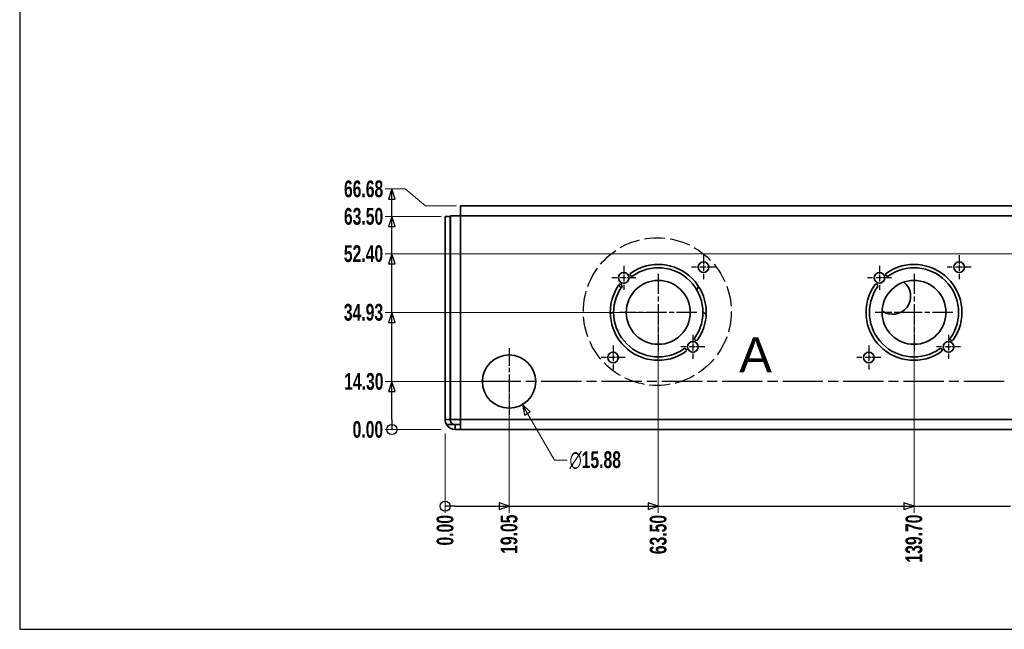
# Model space of a CAD drawing. Header units: millimetres. Extents: x 5 to 414, y 18 to 303.
# Tile 1 of 12: x 6 to 153, y 18 to 108. Entities that reach past the tile are written whole.
import ezdxf
from ezdxf.enums import TextEntityAlignment as Align

# ---------------------------------------------------------------- set-up
doc = ezdxf.new("R2010")
doc.units = ezdxf.units.MM
for name, pattern in [('CHAIN', [0.3543, 0.2362, -0.0295, 0.0591, -0.0295]), ('DASH_DOT', [0.182, 0.1181, -0.0295, 0.0049, -0.0295]), ('DASHED', [0.2068, 0.1655, -0.0413])]:
    doc.linetypes.add(name, pattern=pattern)
doc.layers.add('Center Mark(May)', color=1, linetype='DASH_DOT', lineweight=25, true_color=0xff0000)
doc.layers.add('Detail Circle Lines(May)', color=1, linetype='DASHED', lineweight=25, true_color=0xff0000)
for name, color, linetype, lineweight in [('Dimensions(May)', 7, 'Continuous', 25), ('Sketch Geometry(May)', 7, 'Continuous', 35), ('Symbols(May)', 7, 'Continuous', 25), ('Visible Edges(May)', 7, 'Continuous', 35), ('Visible Tangent Edges(May)', 7, 'Continuous', 35)]:
    doc.layers.add(name, color=color, linetype=linetype, lineweight=lineweight)
doc.styles.add('DEFAULT-MayBigText', font='arial.ttf')
doc.styles.add('DimISO-30 Roman 2.5', font='romab___.ttf', dxfattribs={"width": 0.7})
doc.styles.add('Text Style216', font='romab___.ttf', dxfattribs={"width": 0.8})
doc.styles.add('Text Style221', font='romab___.ttf', dxfattribs={"width": 0.9})
doc.styles.add('TitleVariablesH2_5-May', font='romab___.ttf', dxfattribs={"width": 0.7})
doc.dimstyles.new('ISO-30-May', dxfattribs={"dimtxt": 2.5, "dimasz": 1.5, "dimexe": 1, "dimexo": 0.6, "dimgap": 0.4, "dimtad": 0, "dimtoh": 1, "dimrnd": 1e-08, "dimzin": 0, "dimdsep": 46, "dimtxsty": 'DimISO-30 Roman 2.5', "dimblk": 'Filled-1', "dimcen": 0.09, "dimclrd": 132, "dimclre": 132, "dimclrt": 256, "dimazin": 0, "dimtfac": 1.1, "dimtmove": 0, "dimatfit": 3, "dimfxl": 0, "dimtolj": 1, "dimlwd": 18, "dimlwe": 18, "dimarcsym": 0})

# ---------------------------------------------------------------- blocks, each defined once
blk = doc.blocks.new('Borders A3_408x285')
at = {"layer": 'Sketch Geometry(May)', "color": 5, "linetype": 'Continuous', "lineweight": 25, "true_color": 0x0000ff}
for p, q in [((6, 302.5), (6, 17.5)), ((6, 17.5), (414, 17.5))]:
    blk.add_line(p, q, dxfattribs=at)
at = {"layer": 'Symbols(May)', "color": 232, "true_color": 0xd7006b}
for tag, style, width, p in [('Revision', 'Text Style216', 0.8, (260, 293.75)), ('Date', 'Text Style221', 0.9, (365, 293.75))]:
    blk.add_attdef(tag, text='', height=2.5, dxfattribs=dict(at, style=style, width=width)).set_placement(p, align=Align.MIDDLE_CENTER)
at = {"layer": 'Symbols(May)', "color": 232, "true_color": 0xd7006b, "style": 'TitleVariablesH2_5-May', "width": 0.7}
blk.add_attdef('Revision_Note', text='', height=2.5, dxfattribs=at).set_placement((267, 293.75), align=Align.MIDDLE_LEFT)
blk = doc.blocks.new('2dDetail0')
at = {"layer": 'Detail Circle Lines(May)', "ltscale": 18.58045}
blk.add_circle((100.99, 64.85), 11.01, dxfattribs=at)
at = {"layer": 'Detail Circle Lines(May)', "insert": (113.18, 55.78), "char_height": 5.25, "attachment_point": 7, "style": 'DEFAULT-MayBigText'}
blk.add_mtext('A', dxfattribs=at)
blk = doc.blocks.new('*D81')
at = {"layer": 'Defpoints', "color": 0, "linetype": 'Continuous', "transparency": 16777216}
for p in [(69.38, 47.27), (69.38, 47.27), (69.38, 34.84)]:
    blk.add_point(p, dxfattribs=at)
at = {"layer": 'Dimensions(May)', "color": 132, "linetype": 'Continuous', "lineweight": 18, "transparency": 16777216}
blk.add_line((69.38, 46.67), (69.38, 34.84), dxfattribs=at)
at = {"layer": 'Dimensions(May)', "color": 172, "linetype": 'Continuous', "lineweight": 20, "true_color": 0x0000c8, "transparency": 16777216, "insert": (69.38, 32.26), "char_height": 2.5, "attachment_point": 5, "rotation": 90, "style": 'DimISO-30 Roman 2.5'}
blk.add_mtext('\\A1;0.00', dxfattribs=at)
blk = doc.blocks.new('Filled-1')
at = {"color": 0}
for p, q in [((0, 0), (-1, 0.333)), ((-1, 0.333), (-1, -0.333)), ((-1, 0), (0, 0)), ((-1, -0.333), (0, 0))]:
    blk.add_line(p, q, dxfattribs=at)
at = {"color": 0, "flags": 128}
blk.add_lwpolyline([(-1, -0.333), (0, 0), (-1, 0.333), (-1, -0.333)], dxfattribs=at)
at = {"color": 0}
blk.add_solid([(-1, -0.333), (0, 0), (-1, 0.333), (-1, -0.333)], dxfattribs=at)
blk = doc.blocks.new('*D82')
at = {"layer": 'Defpoints', "color": 0, "linetype": 'Continuous', "transparency": 16777216}
for p in [(78.91, 54.42), (69.38, 47.27), (78.91, 34.84)]:
    blk.add_point(p, dxfattribs=at)
at = {"layer": 'Dimensions(May)', "color": 132, "linetype": 'Continuous', "lineweight": 18, "transparency": 16777216}
blk.add_line((78.91, 53.82), (78.91, 34.84), dxfattribs=at)
at = {"layer": 'Dimensions(May)', "color": 172, "linetype": 'Continuous', "lineweight": 20, "true_color": 0x0000c8, "transparency": 16777216, "insert": (78.91, 31.67), "char_height": 2.5, "attachment_point": 5, "rotation": 90, "style": 'DimISO-30 Roman 2.5'}
blk.add_mtext('\\A1;19.05', dxfattribs=at)
blk = doc.blocks.new('*D83')
at = {"layer": 'Defpoints', "color": 0, "linetype": 'Continuous', "transparency": 16777216}
for p in [(101.13, 64.73), (69.38, 47.27), (101.13, 34.84)]:
    blk.add_point(p, dxfattribs=at)
at = {"layer": 'Dimensions(May)', "color": 132, "linetype": 'Continuous', "lineweight": 18, "transparency": 16777216}
blk.add_line((101.13, 64.13), (101.13, 34.84), dxfattribs=at)
at = {"layer": 'Dimensions(May)', "color": 172, "linetype": 'Continuous', "lineweight": 20, "true_color": 0x0000c8, "transparency": 16777216, "insert": (101.13, 31.62), "char_height": 2.5, "attachment_point": 5, "rotation": 90, "style": 'DimISO-30 Roman 2.5'}
blk.add_mtext('\\A1;63.50', dxfattribs=at)
blk = doc.blocks.new('*D84')
at = {"layer": 'Defpoints', "color": 0, "linetype": 'Continuous', "transparency": 16777216}
for p in [(139.23, 64.73), (69.38, 47.27), (139.23, 34.84)]:
    blk.add_point(p, dxfattribs=at)
at = {"layer": 'Dimensions(May)', "color": 132, "linetype": 'Continuous', "lineweight": 18, "transparency": 16777216}
blk.add_line((139.23, 64.13), (139.23, 34.84), dxfattribs=at)
at = {"layer": 'Dimensions(May)', "color": 172, "linetype": 'Continuous', "lineweight": 20, "true_color": 0x0000c8, "transparency": 16777216, "insert": (139.23, 31.02), "char_height": 2.5, "attachment_point": 5, "rotation": 90, "style": 'DimISO-30 Roman 2.5'}
blk.add_mtext('\\A1;139.70', dxfattribs=at)
blk = doc.blocks.new('*D85')
at = {"layer": 'Defpoints', "color": 0, "linetype": 'Continuous', "transparency": 16777216}
for p in [(155.11, 54.42), (69.38, 47.27), (155.11, 34.84)]:
    blk.add_point(p, dxfattribs=at)
at = {"layer": 'Dimensions(May)', "color": 132, "linetype": 'Continuous', "lineweight": 18, "transparency": 16777216}
blk.add_line((155.11, 53.82), (155.11, 34.84), dxfattribs=at)
at = {"layer": 'Dimensions(May)', "color": 172, "linetype": 'Continuous', "lineweight": 20, "true_color": 0x0000c8, "transparency": 16777216, "insert": (155.11, 31.02), "char_height": 2.5, "attachment_point": 5, "rotation": 90, "style": 'DimISO-30 Roman 2.5'}
blk.add_mtext('\\A1;171.45', dxfattribs=at)
blk = doc.blocks.new('*D86')
at = {"layer": 'Defpoints', "color": 0, "linetype": 'Continuous', "transparency": 16777216}
for p in [(170.98, 64.73), (69.38, 47.27), (170.98, 34.84)]:
    blk.add_point(p, dxfattribs=at)
at = {"layer": 'Dimensions(May)', "color": 132, "linetype": 'Continuous', "lineweight": 18, "transparency": 16777216}
blk.add_line((170.98, 64.13), (170.98, 34.84), dxfattribs=at)
at = {"layer": 'Dimensions(May)', "color": 172, "linetype": 'Continuous', "lineweight": 20, "true_color": 0x0000c8, "transparency": 16777216, "insert": (170.98, 30.96), "char_height": 2.5, "attachment_point": 5, "rotation": 90, "style": 'DimISO-30 Roman 2.5'}
blk.add_mtext('\\A1;203.20', dxfattribs=at)
blk = doc.blocks.new('*D87')
at = {"layer": 'Defpoints', "color": 0, "linetype": 'Continuous', "transparency": 16777216}
for p in [(196.38, 59.97), (69.38, 47.27), (196.38, 34.84)]:
    blk.add_point(p, dxfattribs=at)
at = {"layer": 'Dimensions(May)', "color": 132, "linetype": 'Continuous', "lineweight": 18, "transparency": 16777216}
blk.add_line((196.38, 59.37), (196.38, 34.84), dxfattribs=at)
at = {"layer": 'Dimensions(May)', "color": 172, "linetype": 'Continuous', "lineweight": 20, "true_color": 0x0000c8, "transparency": 16777216, "insert": (196.38, 30.96), "char_height": 2.5, "attachment_point": 5, "rotation": 90, "style": 'DimISO-30 Roman 2.5'}
blk.add_mtext('\\A1;254.00', dxfattribs=at)
blk = doc.blocks.new('*D88')
at = {"layer": 'Defpoints', "color": 0, "linetype": 'Continuous', "transparency": 16777216}
for p in [(215.43, 59.97), (69.38, 47.27), (215.43, 34.84)]:
    blk.add_point(p, dxfattribs=at)
at = {"layer": 'Dimensions(May)', "color": 132, "linetype": 'Continuous', "lineweight": 18, "transparency": 16777216}
blk.add_line((215.43, 59.37), (215.43, 34.84), dxfattribs=at)
at = {"layer": 'Dimensions(May)', "color": 172, "linetype": 'Continuous', "lineweight": 20, "true_color": 0x0000c8, "transparency": 16777216, "insert": (215.43, 30.96), "char_height": 2.5, "attachment_point": 5, "rotation": 90, "style": 'DimISO-30 Roman 2.5'}
blk.add_mtext('\\A1;292.10', dxfattribs=at)
blk = doc.blocks.new('*D89')
at = {"layer": 'Defpoints', "color": 0, "linetype": 'Continuous', "transparency": 16777216}
for p in [(240.83, 66.32), (69.38, 47.27), (240.83, 34.84)]:
    blk.add_point(p, dxfattribs=at)
at = {"layer": 'Dimensions(May)', "color": 132, "linetype": 'Continuous', "lineweight": 18, "transparency": 16777216}
blk.add_line((240.83, 65.72), (240.83, 34.84), dxfattribs=at)
at = {"layer": 'Dimensions(May)', "color": 172, "linetype": 'Continuous', "lineweight": 20, "true_color": 0x0000c8, "transparency": 16777216, "insert": (240.83, 30.96), "char_height": 2.5, "attachment_point": 5, "rotation": 90, "style": 'DimISO-30 Roman 2.5'}
blk.add_mtext('\\A1;342.90', dxfattribs=at)
blk = doc.blocks.new('*D90')
at = {"layer": 'Defpoints', "color": 0, "linetype": 'Continuous', "transparency": 16777216}
for p in [(274.17, 66.32), (69.38, 47.27), (274.17, 34.84)]:
    blk.add_point(p, dxfattribs=at)
at = {"layer": 'Dimensions(May)', "color": 132, "linetype": 'Continuous', "lineweight": 18, "transparency": 16777216}
blk.add_line((274.17, 65.72), (274.17, 34.84), dxfattribs=at)
at = {"layer": 'Dimensions(May)', "color": 172, "linetype": 'Continuous', "lineweight": 20, "true_color": 0x0000c8, "transparency": 16777216, "insert": (274.17, 30.97), "char_height": 2.5, "attachment_point": 5, "rotation": 90, "style": 'DimISO-30 Roman 2.5'}
blk.add_mtext('\\A1;409.58', dxfattribs=at)
blk = doc.blocks.new('*D91')
at = {"layer": 'Defpoints', "color": 0, "linetype": 'Continuous', "transparency": 16777216}
for p in [(307.51, 61.18), (69.38, 47.27), (307.51, 34.84)]:
    blk.add_point(p, dxfattribs=at)
at = {"layer": 'Dimensions(May)', "color": 132, "linetype": 'Continuous', "lineweight": 18, "transparency": 16777216}
blk.add_line((307.51, 60.58), (307.51, 34.84), dxfattribs=at)
at = {"layer": 'Dimensions(May)', "color": 172, "linetype": 'Continuous', "lineweight": 20, "true_color": 0x0000c8, "transparency": 16777216, "insert": (307.51, 30.98), "char_height": 2.5, "attachment_point": 5, "rotation": 90, "style": 'DimISO-30 Roman 2.5'}
blk.add_mtext('\\A1;476.25', dxfattribs=at)
blk = doc.blocks.new('*D92')
at = {"layer": 'Defpoints', "color": 0, "linetype": 'Continuous', "transparency": 16777216}
for p in [(323.38, 48.77), (69.38, 47.27), (323.38, 34.84)]:
    blk.add_point(p, dxfattribs=at)
at = {"layer": 'Dimensions(May)', "color": 132, "linetype": 'Continuous', "lineweight": 18, "transparency": 16777216}
blk.add_line((323.38, 48.17), (323.38, 34.84), dxfattribs=at)
at = {"layer": 'Dimensions(May)', "color": 172, "linetype": 'Continuous', "lineweight": 20, "true_color": 0x0000c8, "transparency": 16777216, "insert": (323.38, 30.97), "char_height": 2.5, "attachment_point": 5, "rotation": 90, "style": 'DimISO-30 Roman 2.5'}
blk.add_mtext('\\A1;508.00', dxfattribs=at)
blk = doc.blocks.new('2dTransSymbol5')
at = {"layer": 'Dimensions(May)'}
for p, q in [((70.88, 35.84), (69.38, 35.84)), ((70.88, 35.84), (77.41, 35.84)), ((78.91, 35.84), (77.41, 36.34)), ((77.41, 36.34), (77.41, 35.34)), ((77.41, 35.84), (78.91, 35.84)), ((77.41, 35.34), (78.91, 35.84)), ((78.91, 35.84), (99.63, 35.84)), ((101.13, 35.84), (99.63, 36.34)), ((99.63, 36.34), (99.63, 35.34)), ((99.63, 35.84), (101.13, 35.84)), ((99.63, 35.34), (101.13, 35.84)), ((101.13, 35.84), (137.73, 35.84)), ((139.23, 35.84), (137.73, 36.34)), ((137.73, 36.34), (137.73, 35.34)), ((137.73, 35.84), (139.23, 35.84)), ((137.73, 35.34), (139.23, 35.84)), ((139.23, 35.84), (153.61, 35.84))]:
    blk.add_line(p, q, dxfattribs=at)
at = {"layer": 'Dimensions(May)', "flags": 128}
for points in [[(77.41, 35.34), (78.91, 35.84), (77.41, 36.34), (77.41, 35.34)], [(99.63, 35.34), (101.13, 35.84), (99.63, 36.34), (99.63, 35.34)], [(137.73, 35.34), (139.23, 35.84), (137.73, 36.34), (137.73, 35.34)]]:
    blk.add_lwpolyline(points, dxfattribs=at)
at = {"layer": 'Dimensions(May)'}
blk.add_circle((69.38, 35.84), 0.75, dxfattribs=at)
for points in [[(77.41, 35.34), (78.91, 35.84), (77.41, 36.34), (77.41, 35.34)], [(99.63, 35.34), (101.13, 35.84), (99.63, 36.34), (99.63, 35.34)], [(137.73, 35.34), (139.23, 35.84), (137.73, 36.34), (137.73, 35.34)]]:
    blk.add_solid(points, dxfattribs=at)
blk = doc.blocks.new('*D94')
at = {"layer": 'Defpoints', "color": 0, "linetype": 'Continuous', "transparency": 16777216}
for p in [(60.44, 47.27), (69.38, 47.27), (69.38, 47.27)]:
    blk.add_point(p, dxfattribs=at)
at = {"layer": 'Dimensions(May)', "color": 132, "linetype": 'Continuous', "lineweight": 18, "transparency": 16777216}
blk.add_line((68.78, 47.27), (60.44, 47.27), dxfattribs=at)
at = {"layer": 'Dimensions(May)', "color": 172, "linetype": 'Continuous', "lineweight": 20, "true_color": 0x0000c8, "transparency": 16777216, "insert": (57.87, 47.27), "char_height": 2.5, "attachment_point": 5, "style": 'DimISO-30 Roman 2.5'}
blk.add_mtext('\\A1;0.00', dxfattribs=at)
blk = doc.blocks.new('*D95')
at = {"layer": 'Defpoints', "color": 0, "linetype": 'Continuous', "transparency": 16777216}
for p in [(60.44, 54.42), (78.91, 54.42), (69.38, 47.27)]:
    blk.add_point(p, dxfattribs=at)
at = {"layer": 'Dimensions(May)', "color": 132, "linetype": 'Continuous', "lineweight": 18, "transparency": 16777216}
blk.add_line((78.31, 54.42), (60.44, 54.42), dxfattribs=at)
at = {"layer": 'Dimensions(May)', "color": 172, "linetype": 'Continuous', "lineweight": 20, "true_color": 0x0000c8, "transparency": 16777216, "insert": (57.27, 54.42), "char_height": 2.5, "attachment_point": 5, "style": 'DimISO-30 Roman 2.5'}
blk.add_mtext('\\A1;14.30', dxfattribs=at)
blk = doc.blocks.new('*D96')
at = {"layer": 'Defpoints', "color": 0, "linetype": 'Continuous', "transparency": 16777216}
for p in [(60.44, 64.73), (101.13, 64.73), (69.38, 47.27)]:
    blk.add_point(p, dxfattribs=at)
at = {"layer": 'Dimensions(May)', "color": 132, "linetype": 'Continuous', "lineweight": 18, "transparency": 16777216}
blk.add_line((100.53, 64.73), (60.44, 64.73), dxfattribs=at)
at = {"layer": 'Dimensions(May)', "color": 172, "linetype": 'Continuous', "lineweight": 20, "true_color": 0x0000c8, "transparency": 16777216, "insert": (57.22, 64.73), "char_height": 2.5, "attachment_point": 5, "style": 'DimISO-30 Roman 2.5'}
blk.add_mtext('\\A1;34.93', dxfattribs=at)
blk = doc.blocks.new('*D97')
at = {"layer": 'Defpoints', "color": 0, "linetype": 'Continuous', "transparency": 16777216}
for p in [(60.44, 73.47), (155.11, 73.47), (69.38, 47.27)]:
    blk.add_point(p, dxfattribs=at)
at = {"layer": 'Dimensions(May)', "color": 132, "linetype": 'Continuous', "lineweight": 18, "transparency": 16777216}
blk.add_line((154.51, 73.47), (60.44, 73.47), dxfattribs=at)
at = {"layer": 'Dimensions(May)', "color": 172, "linetype": 'Continuous', "lineweight": 20, "true_color": 0x0000c8, "transparency": 16777216, "insert": (57.22, 73.47), "char_height": 2.5, "attachment_point": 5, "style": 'DimISO-30 Roman 2.5'}
blk.add_mtext('\\A1;52.40', dxfattribs=at)
blk = doc.blocks.new('*D98')
at = {"layer": 'Defpoints', "color": 0, "linetype": 'Continuous', "transparency": 16777216}
for p in [(60.44, 83.12), (71.68, 80.61), (69.38, 47.27)]:
    blk.add_point(p, dxfattribs=at)
at = {"layer": 'Dimensions(May)', "color": 132, "linetype": 'Continuous', "lineweight": 18, "transparency": 16777216}
for p, q in [((63.44, 83.12), (60.44, 83.12)), ((66.44, 80.61), (63.44, 83.12)), ((71.08, 80.61), (66.44, 80.61))]:
    blk.add_line(p, q, dxfattribs=at)
at = {"layer": 'Dimensions(May)', "color": 172, "linetype": 'Continuous', "lineweight": 20, "true_color": 0x0000c8, "transparency": 16777216, "insert": (57.23, 83.12), "char_height": 2.5, "attachment_point": 5, "style": 'DimISO-30 Roman 2.5'}
blk.add_mtext('\\A1;66.68', dxfattribs=at)
blk = doc.blocks.new('*D99')
at = {"layer": 'Defpoints', "color": 0, "linetype": 'Continuous', "transparency": 16777216}
for p in [(60.44, 79.02), (69.38, 79.02), (69.38, 47.27)]:
    blk.add_point(p, dxfattribs=at)
at = {"layer": 'Dimensions(May)', "color": 132, "linetype": 'Continuous', "lineweight": 18, "transparency": 16777216}
blk.add_line((68.78, 79.02), (60.44, 79.02), dxfattribs=at)
at = {"layer": 'Dimensions(May)', "color": 172, "linetype": 'Continuous', "lineweight": 20, "true_color": 0x0000c8, "transparency": 16777216, "insert": (57.23, 79.02), "char_height": 2.5, "attachment_point": 5, "style": 'DimISO-30 Roman 2.5'}
blk.add_mtext('\\A1;63.50', dxfattribs=at)
blk = doc.blocks.new('2dTransSymbol6')
at = {"layer": 'Dimensions(May)'}
for p, q in [((61.44, 83.12), (60.94, 81.62)), ((61.44, 81.62), (61.44, 83.12)), ((61.94, 81.62), (61.44, 83.12)), ((60.94, 81.62), (61.94, 81.62)), ((61.44, 79.02), (61.44, 81.62)), ((61.44, 79.02), (60.94, 77.52)), ((61.44, 77.52), (61.44, 79.02)), ((61.94, 77.52), (61.44, 79.02)), ((60.94, 77.52), (61.94, 77.52)), ((61.44, 73.47), (61.44, 77.52)), ((61.44, 73.47), (60.94, 71.97)), ((61.44, 71.97), (61.44, 73.47)), ((61.94, 71.97), (61.44, 73.47)), ((60.94, 71.97), (61.94, 71.97)), ((61.44, 64.73), (61.44, 71.97)), ((61.44, 64.73), (60.94, 63.23)), ((61.44, 63.23), (61.44, 64.73)), ((61.94, 63.23), (61.44, 64.73)), ((60.94, 63.23), (61.94, 63.23)), ((61.44, 54.42), (61.44, 63.23)), ((61.44, 54.42), (60.94, 52.92)), ((61.44, 52.92), (61.44, 54.42)), ((61.94, 52.92), (61.44, 54.42)), ((60.94, 52.92), (61.94, 52.92)), ((61.44, 48.77), (61.44, 52.92)), ((61.44, 48.77), (61.44, 47.27))]:
    blk.add_line(p, q, dxfattribs=at)
at = {"layer": 'Dimensions(May)', "flags": 128}
for points in [[(61.94, 81.62), (61.44, 83.12), (60.94, 81.62), (61.94, 81.62)], [(61.94, 77.52), (61.44, 79.02), (60.94, 77.52), (61.94, 77.52)], [(61.94, 71.97), (61.44, 73.47), (60.94, 71.97), (61.94, 71.97)], [(61.94, 63.23), (61.44, 64.73), (60.94, 63.23), (61.94, 63.23)], [(61.94, 52.92), (61.44, 54.42), (60.94, 52.92), (61.94, 52.92)]]:
    blk.add_lwpolyline(points, dxfattribs=at)
at = {"layer": 'Dimensions(May)'}
blk.add_circle((61.44, 47.27), 0.75, dxfattribs=at)
for points in [[(61.94, 81.62), (61.44, 83.12), (60.94, 81.62), (61.94, 81.62)], [(61.94, 77.52), (61.44, 79.02), (60.94, 77.52), (61.94, 77.52)], [(61.94, 71.97), (61.44, 73.47), (60.94, 71.97), (61.94, 71.97)], [(61.94, 63.23), (61.44, 64.73), (60.94, 63.23), (61.94, 63.23)], [(61.94, 52.92), (61.44, 54.42), (60.94, 52.92), (61.94, 52.92)]]:
    blk.add_solid(points, dxfattribs=at)
blk = doc.blocks.new('*D141')
at = {"layer": 'Defpoints', "color": 0, "linetype": 'Continuous', "transparency": 16777216}
for p in [(76.92, 57.86), (80.89, 50.98)]:
    blk.add_point(p, dxfattribs=at)
at = {"layer": 'Dimensions(May)', "color": 132, "linetype": 'Continuous', "lineweight": 18, "transparency": 16777216}
for p, q in [((78.82, 54.42), (79, 54.42)), ((78.91, 54.33), (78.91, 54.51)), ((85.67, 42.7), (81.64, 49.68)), ((87.57, 42.7), (85.67, 42.7))]:
    blk.add_line(p, q, dxfattribs=at)
at = {"layer": 'Dimensions(May)', "color": 132, "linetype": 'Continuous', "lineweight": 18, "transparency": 16777216, "xscale": 1.5, "yscale": 1.5, "zscale": 1.5, "rotation": 120.0000000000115}
blk.add_blockref('Filled-1', (80.89, 50.98), dxfattribs=at)
at = {"layer": 'Dimensions(May)', "color": 172, "linetype": 'Continuous', "lineweight": 20, "true_color": 0x0000c8, "transparency": 16777216, "insert": (91.74, 42.7), "char_height": 2.5, "attachment_point": 5, "style": 'DimISO-30 Roman 2.5'}
blk.add_mtext('\\A1;∅15.88', dxfattribs=at)

msp = doc.modelspace()

# ---------------------------------------------------------------- linework, layer by layer
at = {"layer": 'Center Mark(May)', "linetype": 'CHAIN', "ltscale": 3.986356}
for p, q in [((107.8615, 73.2572), (107.8615, 69.6697)), ((145.9615, 73.2572), (145.9615, 69.6697)), ((95.987, 71.6697), (95.987, 68.0822)), ((109.6552, 71.4634), (106.0677, 71.4634)), ((134.087, 71.6697), (134.087, 68.0822)), ((147.7552, 71.4634), (144.1677, 71.4634)), ((97.7807, 69.8759), (94.1932, 69.8759)), ((135.8807, 69.8759), (132.2932, 69.8759)), ((106.274, 61.3827), (106.274, 57.7952)), ((144.374, 61.3827), (144.374, 57.7952)), ((94.3995, 59.7952), (94.3995, 56.2077)), ((108.0677, 59.5889), (104.4802, 59.5889)), ((132.4995, 59.7952), (132.4995, 56.2077)), ((146.1677, 59.5889), (142.5802, 59.5889)), ((96.1932, 58.0014), (92.6057, 58.0014)), ((134.2932, 58.0014), (130.7057, 58.0014))]:
    msp.add_line(p, q, dxfattribs=at)
at = {"layer": 'Center Mark(May)', "linetype": 'CHAIN', "ltscale": 12.806565}
for p, q in [((101.1305, 70.4949), (101.1305, 58.9699)), ((139.2305, 70.4949), (139.2305, 58.9699)), ((106.893, 64.7324), (95.368, 64.7324)), ((144.993, 64.7324), (133.468, 64.7324))]:
    msp.add_line(p, q, dxfattribs=at)
at = {"layer": 'Center Mark(May)', "linetype": 'CHAIN', "ltscale": 11.042523}
msp.add_line((78.9055, 59.3888), (78.9055, 49.4513), dxfattribs=at)
at = {"layer": 'Center Mark(May)', "linetype": 'CHAIN', "ltscale": 25.402201}
msp.add_line((152.6713, 54.42), (73.9367, 54.42), dxfattribs=at)
at = {"layer": 'Visible Edges(May)'}
for p, q in [((71.6835, 80.6074), (321.0774, 80.6074)), ((71.6835, 80.6074), (71.6835, 79.1074)), ((69.3805, 79.0199), (70.1305, 79.0199)), ((69.3805, 48.7699), (69.3805, 79.0199)), ((70.1305, 79.0199), (70.1305, 48.7699)), ((70.1835, 79.1074), (71.6835, 79.1074)), ((70.1835, 48.7699), (70.1835, 79.1074)), ((70.1305, 48.7699), (69.3805, 48.7699)), ((70.1835, 48.7699), (71.6835, 48.7699)), ((71.6835, 47.2699), (71.6835, 48.7699)), ((70.8805, 48.0199), (71.6835, 48.0199)), ((71.6835, 47.2699), (70.8805, 47.2699)), ((321.0774, 47.2699), (71.6835, 47.2699))]:
    msp.add_line(p, q, dxfattribs=at)
for centre, radius in [((107.8615, 71.4634), 0.7937), ((145.9615, 71.4634), 0.7937), ((95.987, 69.8759), 0.7937), ((134.087, 69.8759), 0.7937), ((101.1305, 64.7324), 4.7625), ((139.2305, 64.7324), 4.7625), ((106.274, 59.5889), 0.7937), ((144.374, 59.5889), 0.7937), ((94.3995, 58.0014), 0.7937), ((132.4995, 58.0014), 0.7937), ((78.9055, 54.42), 3.9688)]:
    msp.add_circle(centre, radius, dxfattribs=at)
for centre, radius, start, end in [((101.1305, 64.7324), 7.1437, 325.018266, 124.981734), ((139.2305, 64.7324), 7.1437, 325.018266, 124.981734), ((97.1782, 70.3807), 0.25, 124.981734, 304.981734), ((101.1305, 64.7324), 6.6437, 325.018266, 124.981734), ((135.2782, 70.3807), 0.25, 124.981734, 304.981734), ((139.2305, 64.7324), 6.6437, 325.018266, 124.981734), ((136.0555, 67.12), 2.6797, 118.672465, 132.402891), ((136.0555, 67.12), 2.6797, 233.812109, 52.301559), ((101.1305, 64.7324), 7.1437, 145.018266, 304.981734), ((101.1305, 64.7324), 6.6437, 145.018266, 304.981734), ((93.193, 67.12), 2.6797, 27.646131, 39.241467), ((95.4822, 68.6847), 0.25, 325.018266, 145.018266), ((109.8681, 67.12), 3.125, 151.364062, 162.644766), ((139.2305, 64.7324), 7.1438, 145.018266, 304.981734), ((139.2305, 64.7324), 6.6438, 145.018266, 304.981734), ((133.5822, 68.6847), 0.25, 325.018266, 145.018266), ((136.0555, 67.12), 2.6797, 146.887729, 148.967618), ((93.193, 67.12), 2.6797, 287.275959, 298.871295), ((109.8681, 67.12), 3.125, 227.921837, 239.202541), ((106.7788, 60.7801), 0.25, 145.018266, 325.018266), ((144.8788, 60.7801), 0.25, 145.018266, 325.018266), ((105.0828, 59.0841), 0.25, 304.981733, 124.981734), ((143.1828, 59.0841), 0.25, 304.981734, 124.981734), ((70.8805, 48.7699), 1.5, 180, 210), ((70.8805, 48.7699), 0.75, 180, 270), ((70.8805, 48.7699), 1.5, 210, 270)]:
    msp.add_arc(centre, radius, start, end, dxfattribs=at)
at = {"layer": 'Visible Tangent Edges(May)'}
for p, q in [((321.0774, 79.1074), (71.6835, 79.1074)), ((71.6835, 79.1074), (71.6835, 48.7699)), ((71.6835, 48.7699), (321.0774, 48.7699)), ((69.5814, 48.0199), (70.8805, 48.0199)), ((70.8805, 47.2699), (70.8805, 48.0199))]:
    msp.add_line(p, q, dxfattribs=at)

# ---------------------------------------------------------------- block references
msp.add_blockref('Borders A3_408x285', (0, 0))
at = {"layer": 'Detail Circle Lines(May)'}
msp.add_blockref('2dDetail0', (0, 0), dxfattribs=at)
at = {"layer": 'Dimensions(May)'}
for name in ['2dTransSymbol6', '2dTransSymbol5']:
    msp.add_blockref(name, (0, 0), dxfattribs=at)

# ---------------------------------------------------------------- dimensions: what is measured, and where the dimension line sits
at = {"layer": 'Dimensions(May)', "color": 132, "linetype": 'Continuous', "lineweight": 20, "true_color": 0x00cccc}
for feature_location, offset, dtype, origin, picture, middle in [((71.6834944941, 80.6074304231), (-11.2388595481, 2.5077276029), 0, (69.3804614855, 47.2699304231), '*D98', (57.2307584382, 83.115158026)), ((69.3805, 79.0199), (-8.9358, 0), 0, (69.3805, 47.2699), '*D99', (57.2282, 79.0199)), ((155.1055, 73.47), (-94.6608, 0), 0, (69.3805, 47.2699), '*D97', (57.2179, 73.47)), ((101.1304614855, 64.7324304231), (-40.6858265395, 0), 0, (69.3804614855, 47.2699304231), '*D96', (57.2230491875, 64.7324304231)), ((240.8305, 66.3199), (0, -31.4827), 1, (69.3805, 47.2699), '*D89', (240.8305, 30.9616)), ((274.1679614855, 66.3199304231), (0, -31.4827338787), 1, (69.3804614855, 47.2699304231), '*D90', (274.1679614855, 30.971888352)), ((101.1305, 64.7324), (0, -29.8952), 1, (69.3805, 47.2699), '*D83', (101.1305, 31.6208)), ((139.2305, 64.7324), (0, -29.8952), 1, (69.3805, 47.2699), '*D84', (139.2305, 31.0169)), ((170.9805, 64.7324), (0, -29.8952), 1, (69.3805, 47.2699), '*D86', (170.9805, 30.9642)), ((307.5055, 61.1764), (0, -26.3392), 1, (69.3805, 47.2699), '*D91', (307.5055, 30.977)), ((196.3805, 59.9699), (0, -25.1327), 1, (69.3805, 47.2699), '*D87', (196.3805, 30.9642)), ((215.4305, 59.9699), (0, -25.1327), 1, (69.3805, 47.2699), '*D88', (215.4305, 30.9642)), ((78.9055, 54.42), (-18.4608, 0), 0, (69.3805, 47.2699), '*D95', (57.2667, 54.42)), ((78.9055, 54.42), (0, -19.5828), 1, (69.3805, 47.2699), '*D82', (78.9055, 31.667)), ((155.1055, 54.42), (0, -19.5828), 1, (69.3805, 47.2699), '*D85', (155.1055, 31.0246)), ((69.3804614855, 47.2699304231), (-8.9358265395, 0), 0, (69.3804614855, 47.2699304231), '*D94', (57.8654867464, 47.2699304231)), ((323.3805, 48.7699), (0, -13.9327), 1, (69.3805, 47.2699), '*D92', (323.3805, 30.968)), ((69.3804614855, 47.2699304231), (0, -12.4327338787), 1, (69.3804614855, 47.2699304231), '*D81', (69.3804614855, 32.2580483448))]:
    dim = msp.add_ordinate_dim(feature_location=feature_location, offset=offset, dtype=dtype, origin=origin, dimstyle='ISO-30-May', override={"dimtad": 0, "dimdec": 2, "dimlfac": 2, "dimtp": 0, "dimtm": 0, "dimtdec": 2}, dxfattribs=at)
    dim.commit()
    dim.dimension.update_dxf_attribs({"geometry": picture, "text_midpoint": middle})
dim = msp.add_diameter_dim_2p(p1=(76.92109, 57.85707), p2=(80.88984, 50.98299), dimstyle='ISO-30-May', override={"dimtih": 1, "dimdec": 2, "dimlfac": 2, "dimtp": 0, "dimtm": 0, "dimtdec": 2, "dimtofl": 0}, dxfattribs=at)
dim.commit()
dim.dimension.update_dxf_attribs({"geometry": '*D141', "text_midpoint": (91.73962, 42.69731), "dimtype": 163})

doc.saveas('drawing.dxf')
